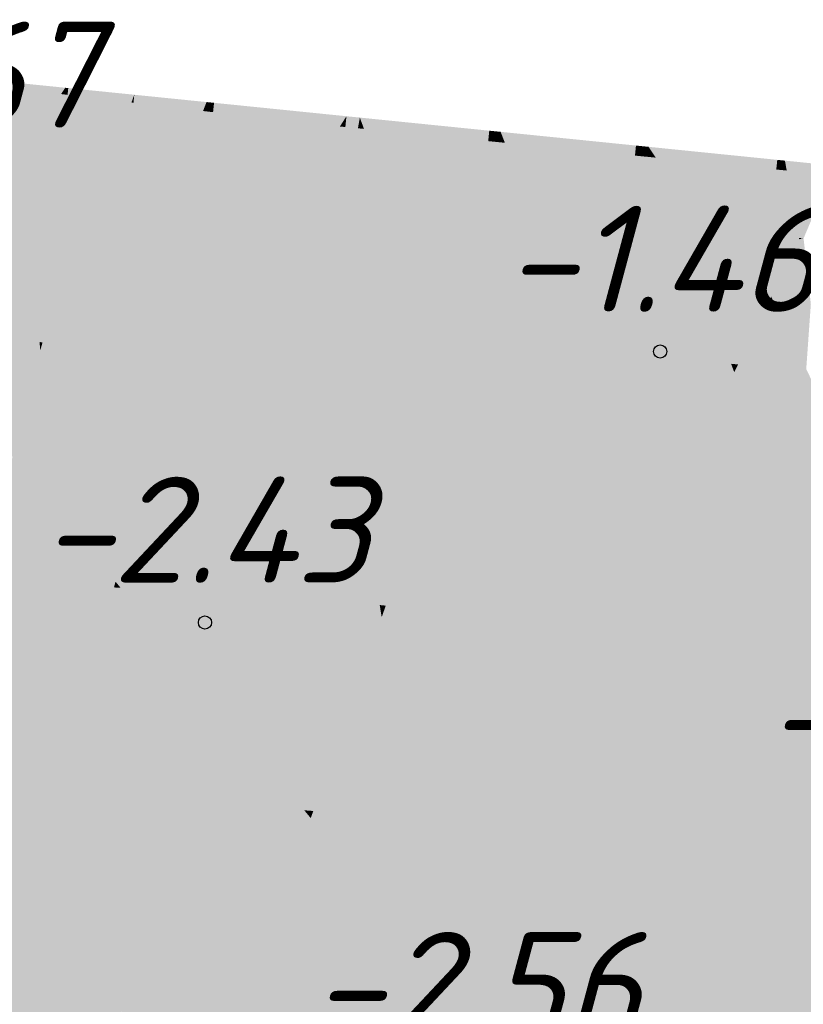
# Model space of a CAD drawing. Header units: metres. Extents: x 30306 to 66711, y 390887 to 402752.
# Tile 47 of 80: x 66165.57 to 66172.97, y 402703.2 to 402712.49. Entities that reach past the tile are written whole.
import ezdxf

# ---------------------------------------------------------------- set-up
doc = ezdxf.new("R2010")
doc.units = ezdxf.units.M
for name, color, linetype in [('GM-C3D-SURFACE-LABELS', 1, 'Continuous'), ('GM-C3D-SURFACE-TIN', 7, 'Continuous'), ('GM-C3D-SURFACE-TIN LABEL', 7, 'Continuous')]:
    doc.layers.add(name, color=color, linetype=linetype)
doc.styles.get("Standard").update_dxf_attribs({"font": 'isocpeur.ttf'})

msp = doc.modelspace()

# ---------------------------------------------------------------- linework, layer by layer
at = {"layer": 'GM-C3D-SURFACE-TIN', "color": 23, "linetype": 'Continuous', "lineweight": -3}
for points in [[(66164.794, 402711.9271), (66165.9995, 402711.8478), (66164.7995, 402711.9693)], [(66164.794, 402711.9271), (66165.9592, 402711.7882), (66165.9995, 402711.8478)], [(66165.9592, 402711.7882), (66165.993, 402711.7842), (66165.9995, 402711.8478)], [(66165.993, 402711.7842), (66166.0277, 402711.8449), (66165.9995, 402711.8478)], [(66165.993, 402711.7842), (66166.0205, 402711.7809), (66166.0277, 402711.8449)], [(66166.0205, 402711.7809), (66166.0212, 402711.7808), (66166.0277, 402711.8449)], [(66166.0212, 402711.7808), (66166.651, 402711.7818), (66166.0277, 402711.8449)], [(66166.0212, 402711.7808), (66166.624, 402711.709), (66166.651, 402711.7818)], [(66166.624, 402711.709), (66166.6433, 402711.7067), (66166.651, 402711.7818)], [(66166.6433, 402711.7067), (66167.333, 402711.7127), (66166.651, 402711.7818)], [(66166.6433, 402711.7067), (66167.2998, 402711.6284), (66167.333, 402711.7127)], [(66167.2998, 402711.6284), (66167.3242, 402711.6255), (66167.333, 402711.7127)], [(66167.3242, 402711.6255), (66167.4036, 402711.7056), (66167.333, 402711.7127)], [(66167.3242, 402711.6255), (66167.3921, 402711.6174), (66167.4036, 402711.7056)], [(66167.3921, 402711.6174), (66167.3946, 402711.6171), (66167.4036, 402711.7056)], [(66167.5451, 402711.5992), (66167.4036, 402711.7056), (66167.3946, 402711.6171)], [(66167.5451, 402711.5992), (66168.2046, 402711.6245), (66167.4036, 402711.7056)], [(66167.5451, 402711.5992), (66168.222, 402711.5185), (66168.2046, 402711.6245)], [(66168.5915, 402711.4821), (66168.6535, 402711.579), (66168.2046, 402711.6245)], [(66168.5915, 402711.4821), (66168.2046, 402711.6245), (66168.222, 402711.5185)], [(66168.5915, 402711.4821), (66168.6432, 402711.477), (66168.6535, 402711.579)], [(66168.7619, 402711.4653), (66168.6535, 402711.579), (66168.6432, 402711.477)], [(66168.7619, 402711.4653), (66168.7799, 402711.5662), (66168.6535, 402711.579)], [(66168.7619, 402711.4653), (66168.7645, 402711.465), (66168.7799, 402711.5662)], [(66168.7645, 402711.465), (66168.7696, 402711.4645), (66168.7799, 402711.5662)], [(66168.7696, 402711.4645), (66168.8191, 402711.4596), (66168.7799, 402711.5662)], [(66169.9915, 402711.3441), (66170.0014, 402711.4426), (66168.7799, 402711.5662)], [(66169.9915, 402711.3441), (66168.7799, 402711.5662), (66168.8191, 402711.4596)], [(66169.9956, 402711.3436), (66170.0014, 402711.4426), (66169.9915, 402711.3441)], [(66170.0982, 402711.3335), (66170.0014, 402711.4426), (66169.9956, 402711.3436)], [(66170.0982, 402711.3335), (66170.1082, 402711.4318), (66170.0014, 402711.4426)], [(66170.1493, 402711.3285), (66170.1082, 402711.4318), (66170.0982, 402711.3335)], [(66171.3767, 402711.2075), (66171.3863, 402711.3023), (66170.1082, 402711.4318)], [(66171.3767, 402711.2075), (66170.1082, 402711.4318), (66170.1493, 402711.3285)], [(66171.3772, 402711.2074), (66171.3863, 402711.3023), (66171.3767, 402711.2075)], [(66171.3905, 402711.2061), (66171.3863, 402711.3023), (66171.3772, 402711.2074)], [(66171.3905, 402711.2061), (66171.4001, 402711.3009), (66171.3863, 402711.3023)], [(66171.3946, 402711.2057), (66171.4001, 402711.3009), (66171.3905, 402711.2061)], [(66171.4953, 402711.1958), (66171.4001, 402711.3009), (66171.3946, 402711.2057)], [(66171.4953, 402711.1958), (66171.5048, 402711.2903), (66171.4001, 402711.3009)], [(66171.5426, 402711.1911), (66171.5048, 402711.2903), (66171.4953, 402711.1958)], [(66171.5728, 402711.1882), (66171.5048, 402711.2903), (66171.5426, 402711.1911)], [(66172.7107, 402711.076), (66172.72, 402711.1673), (66171.5048, 402711.2903)], [(66172.7107, 402711.076), (66171.5048, 402711.2903), (66171.5728, 402711.1882)], [(66172.7134, 402711.0757), (66172.72, 402711.1673), (66172.7107, 402711.076)], [(66172.7159, 402711.0755), (66172.72, 402711.1673), (66172.7134, 402711.0757)], [(66172.7829, 402711.0689), (66172.72, 402711.1673), (66172.7159, 402711.0755)], [(66172.7829, 402711.0689), (66172.7922, 402711.16), (66172.72, 402711.1673)], [(66172.8091, 402711.0663), (66172.7922, 402711.16), (66172.7829, 402711.0689)], [(66173.2223, 402711.0255), (66173.2645, 402711.1122), (66172.7922, 402711.16)], [(66173.2223, 402711.0255), (66172.7922, 402711.16), (66172.8091, 402711.0663)]]:
    msp.add_solid(points, dxfattribs=at)
at = {"layer": 'GM-C3D-SURFACE-TIN', "color": 40, "linetype": 'Continuous', "lineweight": -3}
for points in [[(66164.7136, 402711.3136), (66165.9592, 402711.7882), (66164.794, 402711.9271)], [(66164.7136, 402711.3136), (66165.5691, 402711.2116), (66165.9592, 402711.7882)], [(66165.5691, 402711.2116), (66165.993, 402711.7842), (66165.9592, 402711.7882)], [(66165.5691, 402711.2116), (66165.9307, 402711.1685), (66165.993, 402711.7842)], [(66165.9307, 402711.1685), (66166.0205, 402711.7809), (66165.993, 402711.7842)], [(66165.9307, 402711.1685), (66165.9509, 402711.1661), (66166.0205, 402711.7809)], [(66165.9509, 402711.1661), (66166.0212, 402711.7808), (66166.0205, 402711.7809)], [(66165.9509, 402711.1661), (66165.9589, 402711.1652), (66166.0212, 402711.7808)], [(66165.9589, 402711.1652), (66166.624, 402711.709), (66166.0212, 402711.7808)], [(66165.9589, 402711.1652), (66166.4028, 402711.1123), (66166.624, 402711.709)], [(66166.4028, 402711.1123), (66166.6433, 402711.7067), (66166.624, 402711.709)], [(66166.4028, 402711.1123), (66166.581, 402711.091), (66166.6433, 402711.7067)], [(66166.581, 402711.091), (66167.2998, 402711.6284), (66166.6433, 402711.7067)], [(66166.581, 402711.091), (66167.0647, 402711.0334), (66167.2998, 402711.6284)], [(66167.0647, 402711.0334), (66167.3242, 402711.6255), (66167.2998, 402711.6284)], [(66167.0647, 402711.0334), (66167.2619, 402711.0099), (66167.3242, 402711.6255)], [(66167.2619, 402711.0099), (66167.3921, 402711.6174), (66167.3242, 402711.6255)], [(66167.2619, 402711.0099), (66167.3122, 402711.0039), (66167.3921, 402711.6174)], [(66167.3122, 402711.0039), (66167.3946, 402711.6171), (66167.3921, 402711.6174)], [(66167.3122, 402711.0039), (66167.3323, 402711.0015), (66167.3946, 402711.6171)], [(66168.2164, 402710.8961), (66167.3946, 402711.6171), (66167.3323, 402711.0015)], [(66168.2164, 402710.8961), (66167.5451, 402711.5992), (66167.3946, 402711.6171)], [(66168.2164, 402710.8961), (66168.302, 402711.0298), (66167.5451, 402711.5992)], [(66168.302, 402711.0298), (66168.222, 402711.5185), (66167.5451, 402711.5992)], [(66168.302, 402711.0298), (66168.5915, 402711.4821), (66168.222, 402711.5185)], [(66168.326, 402710.883), (66168.5915, 402711.4821), (66168.302, 402711.0298)], [(66168.326, 402710.883), (66168.6432, 402711.477), (66168.5915, 402711.4821)], [(66168.326, 402710.883), (66168.5805, 402710.8579), (66168.6432, 402711.477)], [(66168.6522, 402710.8508), (66168.6432, 402711.477), (66168.5805, 402710.8579)], [(66168.6522, 402710.8508), (66168.7619, 402711.4653), (66168.6432, 402711.477)], [(66168.6522, 402710.8508), (66168.7645, 402711.465), (66168.7619, 402711.4653)], [(66168.6522, 402710.8508), (66168.6707, 402710.849), (66168.7645, 402711.465)], [(66168.6707, 402710.849), (66168.7696, 402711.4645), (66168.7645, 402711.465)], [(66168.6707, 402710.849), (66168.707, 402710.8455), (66168.7696, 402711.4645)], [(66168.707, 402710.8455), (66168.8191, 402711.4596), (66168.7696, 402711.4645)], [(66168.707, 402710.8455), (66169.057, 402710.8109), (66168.8191, 402711.4596)], [(66169.9288, 402710.725), (66169.9915, 402711.3441), (66168.8191, 402711.4596)], [(66169.9288, 402710.725), (66168.8191, 402711.4596), (66169.057, 402710.8109)], [(66169.9593, 402710.722), (66169.9915, 402711.3441), (66169.9288, 402710.725)], [(66169.9593, 402710.722), (66169.9956, 402711.3436), (66169.9915, 402711.3441)], [(66170.0355, 402710.7145), (66169.9956, 402711.3436), (66169.9593, 402710.722)], [(66170.0355, 402710.7145), (66170.0982, 402711.3335), (66169.9956, 402711.3436)], [(66170.4086, 402710.6777), (66170.0982, 402711.3335), (66170.0355, 402710.7145)], [(66170.4086, 402710.6777), (66170.1493, 402711.3285), (66170.0982, 402711.3335)], [(66171.314, 402710.5884), (66171.3767, 402711.2075), (66170.1493, 402711.3285)], [(66171.314, 402710.5884), (66170.1493, 402711.3285), (66170.4086, 402710.6777)], [(66171.3181, 402710.588), (66171.3767, 402711.2075), (66171.314, 402710.5884)], [(66171.3181, 402710.588), (66171.3772, 402711.2074), (66171.3767, 402711.2075)], [(66171.3279, 402710.5871), (66171.3772, 402711.2074), (66171.3181, 402710.588)], [(66171.3279, 402710.5871), (66171.3905, 402711.2061), (66171.3772, 402711.2074)], [(66171.3584, 402710.5841), (66171.3905, 402711.2061), (66171.3279, 402710.5871)], [(66171.3584, 402710.5841), (66171.3946, 402711.2057), (66171.3905, 402711.2061)], [(66171.4326, 402710.5767), (66171.3946, 402711.2057), (66171.3584, 402710.5841)], [(66171.4326, 402710.5767), (66171.4953, 402711.1958), (66171.3946, 402711.2057)], [(66171.7897, 402710.5415), (66171.4953, 402711.1958), (66171.4326, 402710.5767)], [(66171.7897, 402710.5415), (66171.5426, 402711.1911), (66171.4953, 402711.1958)], [(66172.0178, 402710.5191), (66171.5728, 402711.1882), (66171.5426, 402711.1911)], [(66172.0178, 402710.5191), (66171.5426, 402711.1911), (66171.7897, 402710.5415)], [(66172.648, 402710.4569), (66172.7107, 402711.076), (66171.5728, 402711.1882)], [(66172.648, 402710.4569), (66171.5728, 402711.1882), (66172.0178, 402710.5191)], [(66168.326, 402710.883), (66168.302, 402711.0298), (66168.2164, 402710.8961)], [(66172.6692, 402710.4548), (66172.7107, 402711.076), (66172.648, 402710.4569)], [(66172.6692, 402710.4548), (66172.7134, 402711.0757), (66172.7107, 402711.076)], [(66172.688, 402710.453), (66172.7134, 402711.0757), (66172.6692, 402710.4548)], [(66172.688, 402710.453), (66172.7159, 402711.0755), (66172.7134, 402711.0757)], [(66172.7203, 402710.4498), (66172.7159, 402711.0755), (66172.688, 402710.453)], [(66172.7203, 402710.4498), (66172.7829, 402711.0689), (66172.7159, 402711.0755)], [(66172.9241, 402710.4297), (66172.7829, 402711.0689), (66172.7203, 402710.4498)], [(66172.9241, 402710.4297), (66172.8091, 402711.0663), (66172.7829, 402711.0689)], [(66172.9314, 402710.429), (66173.2223, 402711.0255), (66172.8091, 402711.0663)], [(66172.9314, 402710.429), (66172.8091, 402711.0663), (66172.9241, 402710.4297)], [(66172.9683, 402710.4265), (66173.2223, 402711.0255), (66172.9314, 402710.429)]]:
    msp.add_solid(points, dxfattribs=at)
at = {"layer": 'GM-C3D-SURFACE-TIN', "color": 50, "linetype": 'Continuous', "lineweight": -3}
for points in [[(66164.6332, 402710.7001), (66165.5691, 402711.2116), (66164.7136, 402711.3136)], [(66164.6332, 402710.7001), (66165.1791, 402710.635), (66165.5691, 402711.2116)], [(66165.1791, 402710.635), (66165.9307, 402711.1685), (66165.5691, 402711.2116)], [(66165.1791, 402710.635), (66165.8684, 402710.5529), (66165.9307, 402711.1685)], [(66165.8684, 402710.5529), (66165.9509, 402711.1661), (66165.9307, 402711.1685)], [(66165.8684, 402710.5529), (66165.8814, 402710.5513), (66165.9509, 402711.1661)], [(66165.8814, 402710.5513), (66165.9589, 402711.1652), (66165.9509, 402711.1661)], [(66165.8814, 402710.5513), (66165.8966, 402710.5495), (66165.9589, 402711.1652)], [(66165.8966, 402710.5495), (66166.4028, 402711.1123), (66165.9589, 402711.1652)], [(66165.8966, 402710.5495), (66166.1817, 402710.5155), (66166.4028, 402711.1123)], [(66166.1817, 402710.5155), (66166.581, 402711.091), (66166.4028, 402711.1123)], [(66166.1817, 402710.5155), (66166.5187, 402710.4754), (66166.581, 402711.091)], [(66166.5187, 402710.4754), (66167.0647, 402711.0334), (66166.581, 402711.091)], [(66166.5187, 402710.4754), (66166.8297, 402710.4383), (66167.0647, 402711.0334)], [(66166.8297, 402710.4383), (66167.2619, 402711.0099), (66167.0647, 402711.0334)], [(66166.8297, 402710.4383), (66167.1995, 402710.3942), (66167.2619, 402711.0099)], [(66167.1995, 402710.3942), (66167.3122, 402711.0039), (66167.2619, 402711.0099)], [(66167.1995, 402710.3942), (66167.2323, 402710.3903), (66167.3122, 402711.0039)], [(66167.2323, 402710.3903), (66167.3323, 402711.0015), (66167.3122, 402711.0039)], [(66167.2323, 402710.3903), (66167.27, 402710.3858), (66167.3323, 402711.0015)], [(66167.8459, 402710.3172), (66167.3323, 402711.0015), (66167.27, 402710.3858)], [(66167.8459, 402710.3172), (66168.2164, 402710.8961), (66167.3323, 402711.0015)], [(66168.4301, 402710.2475), (66168.2164, 402710.8961), (66167.8459, 402710.3172)], [(66168.4301, 402710.2475), (66168.326, 402710.883), (66168.2164, 402710.8961)], [(66168.4301, 402710.2475), (66168.5805, 402710.8579), (66168.326, 402710.883)], [(66168.4301, 402710.2475), (66168.5178, 402710.2389), (66168.5805, 402710.8579)], [(66168.5426, 402710.2364), (66168.5805, 402710.8579), (66168.5178, 402710.2389)], [(66168.5426, 402710.2364), (66168.6522, 402710.8508), (66168.5805, 402710.8579)], [(66168.5426, 402710.2364), (66168.6707, 402710.849), (66168.6522, 402710.8508)], [(66168.5426, 402710.2364), (66168.5769, 402710.233), (66168.6707, 402710.849)], [(66168.5769, 402710.233), (66168.707, 402710.8455), (66168.6707, 402710.849)], [(66168.5769, 402710.233), (66168.6443, 402710.2264), (66168.707, 402710.8455)], [(66168.6443, 402710.2264), (66169.057, 402710.8109), (66168.707, 402710.8455)], [(66168.6443, 402710.2264), (66169.295, 402710.1622), (66169.057, 402710.8109)], [(66169.8661, 402710.1059), (66169.9288, 402710.725), (66169.057, 402710.8109)], [(66169.8661, 402710.1059), (66169.057, 402710.8109), (66169.295, 402710.1622)], [(66169.923, 402710.1003), (66169.9288, 402710.725), (66169.8661, 402710.1059)], [(66169.923, 402710.1003), (66169.9593, 402710.722), (66169.9288, 402710.725)], [(66169.9729, 402710.0954), (66169.9593, 402710.722), (66169.923, 402710.1003)], [(66169.9729, 402710.0954), (66170.0355, 402710.7145), (66169.9593, 402710.722)], [(66170.6679, 402710.0269), (66170.0355, 402710.7145), (66169.9729, 402710.0954)], [(66170.6679, 402710.0269), (66170.4086, 402710.6777), (66170.0355, 402710.7145)], [(66171.2514, 402709.9694), (66171.314, 402710.5884), (66170.4086, 402710.6777)], [(66171.2514, 402709.9694), (66170.4086, 402710.6777), (66170.6679, 402710.0269)], [(66171.2589, 402709.9686), (66171.314, 402710.5884), (66171.2514, 402709.9694)], [(66171.2589, 402709.9686), (66171.3181, 402710.588), (66171.314, 402710.5884)], [(66171.2652, 402709.968), (66171.3181, 402710.588), (66171.2589, 402709.9686)], [(66171.2652, 402709.968), (66171.3279, 402710.5871), (66171.3181, 402710.588)], [(66171.3223, 402709.9624), (66171.3279, 402710.5871), (66171.2652, 402709.968)], [(66171.3223, 402709.9624), (66171.3584, 402710.5841), (66171.3279, 402710.5871)], [(66171.3699, 402709.9577), (66171.3584, 402710.5841), (66171.3223, 402709.9624)], [(66171.3699, 402709.9577), (66171.4326, 402710.5767), (66171.3584, 402710.5841)], [(66172.0368, 402709.8919), (66171.4326, 402710.5767), (66171.3699, 402709.9577)], [(66172.0368, 402709.8919), (66171.7897, 402710.5415), (66171.4326, 402710.5767)], [(66172.4628, 402709.8499), (66172.0178, 402710.5191), (66171.7897, 402710.5415)], [(66172.4628, 402709.8499), (66171.7897, 402710.5415), (66172.0368, 402709.8919)], [(66172.5854, 402709.8379), (66172.648, 402710.4569), (66172.0178, 402710.5191)], [(66172.5854, 402709.8379), (66172.0178, 402710.5191), (66172.4628, 402709.8499)], [(66172.625, 402709.834), (66172.648, 402710.4569), (66172.5854, 402709.8379)], [(66172.625, 402709.834), (66172.6692, 402710.4548), (66172.648, 402710.4569)], [(66172.6404, 402709.8324), (66172.6692, 402710.4548), (66172.625, 402709.834)], [(66172.6404, 402709.8324), (66172.688, 402710.453), (66172.6692, 402710.4548)], [(66172.6404, 402709.8324), (66172.6623, 402709.8772), (66172.688, 402710.453)], [(66172.6623, 402709.8772), (66172.7203, 402710.4498), (66172.688, 402710.453)], [(66172.6623, 402709.8772), (66172.9241, 402710.4297), (66172.7203, 402710.4498)], [(66172.6623, 402709.8772), (66172.9262, 402710.4183), (66172.9241, 402710.4297)], [(66172.6854, 402709.8294), (66172.9262, 402710.4183), (66172.6623, 402709.8772)], [(66172.6854, 402709.8294), (66173.0368, 402709.8057), (66172.9262, 402710.4183)], [(66172.9262, 402710.4183), (66172.9314, 402710.429), (66172.9241, 402710.4297)], [(66172.9262, 402710.4183), (66172.9683, 402710.4265), (66172.9314, 402710.429)], [(66173.0368, 402709.8057), (66172.9683, 402710.4265), (66172.9262, 402710.4183)], [(66172.6404, 402709.8324), (66172.6576, 402709.8313), (66172.6623, 402709.8772)], [(66172.6576, 402709.8313), (66172.6854, 402709.8294), (66172.6623, 402709.8772)]]:
    msp.add_solid(points, dxfattribs=at)
at = {"layer": 'GM-C3D-SURFACE-TIN', "color": 60, "linetype": 'Continuous', "lineweight": -3}
for points in [[(66164.789, 402710.0584), (66165.8684, 402710.5529), (66165.1791, 402710.635)], [(66164.789, 402710.0584), (66165.806, 402709.9372), (66165.8684, 402710.5529)], [(66165.806, 402709.9372), (66165.8814, 402710.5513), (66165.8684, 402710.5529)], [(66165.806, 402709.9372), (66165.8118, 402709.9365), (66165.8814, 402710.5513)], [(66165.8118, 402709.9365), (66165.8966, 402710.5495), (66165.8814, 402710.5513)], [(66165.8118, 402709.9365), (66165.8342, 402709.9339), (66165.8966, 402710.5495)], [(66165.8342, 402709.9339), (66166.1817, 402710.5155), (66165.8966, 402710.5495)], [(66165.8342, 402709.9339), (66165.9605, 402709.9188), (66166.1817, 402710.5155)], [(66165.9605, 402709.9188), (66166.5187, 402710.4754), (66166.1817, 402710.5155)], [(66165.9605, 402709.9188), (66166.4563, 402709.8597), (66166.5187, 402710.4754)], [(66166.4563, 402709.8597), (66166.8297, 402710.4383), (66166.5187, 402710.4754)], [(66166.4563, 402709.8597), (66166.5947, 402709.8432), (66166.8297, 402710.4383)], [(66166.5947, 402709.8432), (66167.1995, 402710.3942), (66166.8297, 402710.4383)], [(66166.5947, 402709.8432), (66167.1372, 402709.7785), (66167.1995, 402710.3942)], [(66167.1372, 402709.7785), (66167.2323, 402710.3903), (66167.1995, 402710.3942)], [(66167.1372, 402709.7785), (66167.1524, 402709.7767), (66167.2323, 402710.3903)], [(66167.1524, 402709.7767), (66167.27, 402710.3858), (66167.2323, 402710.3903)], [(66167.1524, 402709.7767), (66167.2076, 402709.7701), (66167.27, 402710.3858)], [(66167.4753, 402709.7382), (66167.27, 402710.3858), (66167.2076, 402709.7701)], [(66167.4753, 402709.7382), (66167.8459, 402710.3172), (66167.27, 402710.3858)], [(66168.0149, 402709.6739), (66167.8459, 402710.3172), (66167.4753, 402709.7382)], [(66168.0149, 402709.6739), (66168.4301, 402710.2475), (66167.8459, 402710.3172)], [(66168.0149, 402709.6739), (66168.4848, 402709.9131), (66168.4301, 402710.2475)], [(66168.4848, 402709.9131), (66168.5178, 402710.2389), (66168.4301, 402710.2475)], [(66168.4848, 402709.9131), (66168.5426, 402710.2364), (66168.5178, 402710.2389)], [(66168.5073, 402709.7759), (66168.5426, 402710.2364), (66168.4848, 402709.9131)], [(66168.5073, 402709.7759), (66168.5769, 402710.233), (66168.5426, 402710.2364)], [(66168.5341, 402709.612), (66168.5769, 402710.233), (66168.5073, 402709.7759)], [(66168.5341, 402709.612), (66168.6443, 402710.2264), (66168.5769, 402710.233)], [(66168.5341, 402709.612), (66168.5816, 402709.6073), (66168.6443, 402710.2264)], [(66168.5816, 402709.6073), (66169.295, 402710.1622), (66168.6443, 402710.2264)], [(66168.5816, 402709.6073), (66169.533, 402709.5135), (66169.295, 402710.1622)], [(66169.8034, 402709.4869), (66169.8661, 402710.1059), (66169.295, 402710.1622)], [(66169.8034, 402709.4869), (66169.295, 402710.1622), (66169.533, 402709.5135)], [(66169.8866, 402709.4787), (66169.8661, 402710.1059), (66169.8034, 402709.4869)], [(66169.8866, 402709.4787), (66169.923, 402710.1003), (66169.8661, 402710.1059)], [(66169.9102, 402709.4764), (66169.923, 402710.1003), (66169.8866, 402709.4787)], [(66169.9102, 402709.4764), (66169.9729, 402710.0954), (66169.923, 402710.1003)], [(66170.9272, 402709.3761), (66169.9729, 402710.0954), (66169.9102, 402709.4764)], [(66170.9272, 402709.3761), (66170.6679, 402710.0269), (66169.9729, 402710.0954)], [(66171.1887, 402709.3503), (66171.2514, 402709.9694), (66170.6679, 402710.0269)], [(66171.1887, 402709.3503), (66170.6679, 402710.0269), (66170.9272, 402709.3761)], [(66168.0149, 402709.6739), (66168.4553, 402709.6214), (66168.4848, 402709.9131)], [(66168.4832, 402709.6181), (66168.4848, 402709.9131), (66168.4553, 402709.6214)], [(66168.4832, 402709.6181), (66168.5073, 402709.7759), (66168.4848, 402709.9131)], [(66171.1997, 402709.3492), (66171.2514, 402709.9694), (66171.1887, 402709.3503)], [(66171.1997, 402709.3492), (66171.2589, 402709.9686), (66171.2514, 402709.9694)], [(66171.2025, 402709.349), (66171.2589, 402709.9686), (66171.1997, 402709.3492)], [(66171.2025, 402709.349), (66171.2652, 402709.968), (66171.2589, 402709.9686)], [(66171.2861, 402709.3407), (66171.2652, 402709.968), (66171.2025, 402709.349)], [(66171.2861, 402709.3407), (66171.3223, 402709.9624), (66171.2652, 402709.968)], [(66171.3072, 402709.3386), (66171.3223, 402709.9624), (66171.2861, 402709.3407)], [(66171.3072, 402709.3386), (66171.3699, 402709.9577), (66171.3223, 402709.9624)], [(66172.2839, 402709.2423), (66171.3699, 402709.9577), (66171.3072, 402709.3386)], [(66172.2839, 402709.2423), (66172.0368, 402709.8919), (66171.3699, 402709.9577)], [(66172.3495, 402709.2359), (66172.4628, 402709.8499), (66172.0368, 402709.8919)], [(66172.3495, 402709.2359), (66172.0368, 402709.8919), (66172.2839, 402709.2423)], [(66172.3495, 402709.2359), (66172.5702, 402709.6884), (66172.4628, 402709.8499)], [(66172.5702, 402709.6884), (66172.5854, 402709.8379), (66172.4628, 402709.8499)], [(66172.5702, 402709.6884), (66172.625, 402709.834), (66172.5854, 402709.8379)], [(66172.5702, 402709.6884), (66172.6222, 402709.795), (66172.625, 402709.834)], [(66172.5812, 402709.2202), (66172.6576, 402709.8313), (66172.6404, 402709.8324)], [(66172.5812, 402709.2202), (66172.6404, 402709.8324), (66172.6222, 402709.795)], [(66172.5812, 402709.2202), (66172.5957, 402709.2193), (66172.6576, 402709.8313)], [(66172.5957, 402709.2193), (66172.6854, 402709.8294), (66172.6576, 402709.8313)], [(66172.5957, 402709.2193), (66172.9934, 402709.1924), (66172.6854, 402709.8294)], [(66172.6222, 402709.795), (66172.6404, 402709.8324), (66172.625, 402709.834)], [(66172.9934, 402709.1924), (66173.0368, 402709.8057), (66172.6854, 402709.8294)], [(66168.5341, 402709.612), (66168.5073, 402709.7759), (66168.4832, 402709.6181)], [(66172.5587, 402709.2218), (66172.5812, 402709.2202), (66172.6222, 402709.795)], [(66172.5587, 402709.2218), (66172.6222, 402709.795), (66172.5702, 402709.6884)], [(66172.3495, 402709.2359), (66172.5232, 402709.2242), (66172.5702, 402709.6884)], [(66172.5232, 402709.2242), (66172.5587, 402709.2218), (66172.5702, 402709.6884)]]:
    msp.add_solid(points, dxfattribs=at)
at = {"layer": 'GM-C3D-SURFACE-TIN', "color": 70, "linetype": 'Continuous', "lineweight": -3}
for points in [[(66165.7565, 402709.4479), (66164.789, 402710.0584), (66164.4915, 402709.6187)], [(66165.7565, 402709.4479), (66165.806, 402709.9372), (66164.789, 402710.0584)], [(66165.7565, 402709.4479), (66165.8118, 402709.9365), (66165.806, 402709.9372)], [(66165.7847, 402709.4443), (66165.8118, 402709.9365), (66165.7565, 402709.4479)], [(66165.7847, 402709.4443), (66165.8342, 402709.9339), (66165.8118, 402709.9365)], [(66165.7847, 402709.4443), (66165.9605, 402709.9188), (66165.8342, 402709.9339)], [(66166.4064, 402709.3665), (66165.9605, 402709.9188), (66165.7847, 402709.4443)], [(66166.4064, 402709.3665), (66166.4563, 402709.8597), (66165.9605, 402709.9188)], [(66166.4064, 402709.3665), (66166.5947, 402709.8432), (66166.4563, 402709.8597)], [(66167.0833, 402709.2463), (66166.5947, 402709.8432), (66166.4064, 402709.3665)], [(66167.0833, 402709.2463), (66167.1372, 402709.7785), (66166.5947, 402709.8432)], [(66167.0833, 402709.2463), (66167.1524, 402709.7767), (66167.1372, 402709.7785)], [(66167.1535, 402709.2354), (66167.1524, 402709.7767), (66167.0833, 402709.2463)], [(66167.1535, 402709.2354), (66167.2076, 402709.7701), (66167.1524, 402709.7767)], [(66167.1535, 402709.2354), (66167.4753, 402709.7382), (66167.2076, 402709.7701)], [(66167.1535, 402709.2354), (66168.0149, 402709.6739), (66167.4753, 402709.7382)], [(66168.3989, 402709.064), (66168.0149, 402709.6739), (66167.1535, 402709.2354)], [(66168.3989, 402709.064), (66168.4553, 402709.6214), (66168.0149, 402709.6739)], [(66165.7565, 402709.4479), (66164.4915, 402709.6187), (66164.7056, 402709.3272)], [(66168.3989, 402709.064), (66168.4832, 402709.6181), (66168.4553, 402709.6214)], [(66168.3989, 402709.064), (66168.5341, 402709.612), (66168.4832, 402709.6181)], [(66168.3989, 402709.064), (66168.5638, 402709.4311), (66168.5341, 402709.612)], [(66168.5638, 402709.4311), (66168.5816, 402709.6073), (66168.5341, 402709.612)], [(66169.747, 402708.9302), (66168.5816, 402709.6073), (66168.5638, 402709.4311)], [(66169.747, 402708.9302), (66169.533, 402709.5135), (66168.5816, 402709.6073)], [(66165.7565, 402709.4479), (66164.7056, 402709.3272), (66164.7194, 402709.3106)], [(66165.7565, 402709.4479), (66164.7194, 402709.3106), (66165.7634, 402709.3687)], [(66165.7847, 402709.4443), (66165.7565, 402709.4479), (66165.7634, 402709.3687)], [(66166.4064, 402709.3665), (66165.7847, 402709.4443), (66165.7634, 402709.3687)], [(66169.747, 402708.9302), (66169.8034, 402709.4869), (66169.533, 402709.5135)], [(66169.747, 402708.9302), (66169.8866, 402709.4787), (66169.8034, 402709.4869)], [(66169.747, 402708.9302), (66169.8541, 402708.9225), (66169.8866, 402709.4787)], [(66169.8541, 402708.9225), (66169.9102, 402709.4764), (66169.8866, 402709.4787)], [(66169.8541, 402708.9225), (66170.9272, 402709.3761), (66169.9102, 402709.4764)], [(66165.6246, 402708.8355), (66165.7634, 402709.3687), (66164.7194, 402709.3106)], [(66165.6246, 402708.8355), (66165.9193, 402708.8667), (66165.7634, 402709.3687)], [(66166.9741, 402708.9164), (66167.0833, 402709.2463), (66165.7634, 402709.3687)], [(66166.9741, 402708.9164), (66165.7634, 402709.3687), (66165.9193, 402708.8667)], [(66167.0833, 402709.2463), (66166.4064, 402709.3665), (66165.7634, 402709.3687)], [(66168.3989, 402709.064), (66168.5251, 402709.0496), (66168.5638, 402709.4311)], [(66168.5251, 402709.0496), (66168.6278, 402709.0396), (66168.5638, 402709.4311)], [(66168.6278, 402709.0396), (66169.747, 402708.9302), (66168.5638, 402709.4311)], [(66169.8541, 402708.9225), (66171.1378, 402708.8477), (66170.9272, 402709.3761)], [(66171.1378, 402708.8477), (66171.1887, 402709.3503), (66170.9272, 402709.3761)], [(66171.1378, 402708.8477), (66171.1997, 402709.3492), (66171.1887, 402709.3503)], [(66165.6246, 402708.8355), (66164.7194, 402709.3106), (66165.1718, 402708.7626)], [(66171.1378, 402708.8477), (66171.1517, 402708.8473), (66171.1997, 402709.3492)], [(66171.1517, 402708.8473), (66171.2025, 402709.349), (66171.1997, 402709.3492)], [(66171.1517, 402708.8473), (66171.2861, 402709.3407), (66171.2025, 402709.349)], [(66171.1517, 402708.8473), (66171.2573, 402708.8452), (66171.2861, 402709.3407)], [(66171.2573, 402708.8452), (66171.3072, 402709.3386), (66171.2861, 402709.3407)], [(66171.2573, 402708.8452), (66172.2839, 402709.2423), (66171.3072, 402709.3386)], [(66166.9741, 402708.9164), (66166.986, 402708.917), (66167.0833, 402709.2463)], [(66167.0477, 402708.9161), (66167.0833, 402709.2463), (66166.986, 402708.917)], [(66167.0477, 402708.9161), (66167.1535, 402709.2354), (66167.0833, 402709.2463)], [(66167.0477, 402708.9161), (66167.048, 402708.9161), (66167.1535, 402709.2354)], [(66167.048, 402708.9161), (66167.242, 402708.9132), (66167.1535, 402709.2354)], [(66168.3252, 402708.8413), (66168.3989, 402709.064), (66167.1535, 402709.2354)], [(66168.3252, 402708.8413), (66167.1535, 402709.2354), (66167.242, 402708.9132)], [(66171.2573, 402708.8452), (66172.314, 402709.1631), (66172.2839, 402709.2423)], [(66172.314, 402709.1631), (66172.3495, 402709.2359), (66172.2839, 402709.2423)], [(66172.4744, 402708.7416), (66172.3495, 402709.2359), (66172.314, 402709.1631)], [(66172.4744, 402708.7416), (66172.5232, 402709.2242), (66172.3495, 402709.2359)], [(66172.5467, 402708.7357), (66172.5232, 402709.2242), (66172.4744, 402708.7416)], [(66172.5467, 402708.7357), (66172.5587, 402709.2218), (66172.5232, 402709.2242)], [(66172.5467, 402708.7357), (66172.5812, 402709.2202), (66172.5587, 402709.2218)], [(66172.5467, 402708.7357), (66172.5957, 402709.2193), (66172.5812, 402709.2202)], [(66173.2396, 402708.6835), (66172.5957, 402709.2193), (66172.5467, 402708.7357)], [(66173.2396, 402708.6835), (66172.9934, 402709.1924), (66172.5957, 402709.2193)], [(66171.2573, 402708.8452), (66172.1231, 402708.7715), (66172.314, 402709.1631)], [(66172.4744, 402708.7416), (66172.314, 402709.1631), (66172.1231, 402708.7715)], [(66168.3252, 402708.8413), (66168.5251, 402709.0496), (66168.3989, 402709.064)], [(66168.3252, 402708.8413), (66168.4363, 402708.8262), (66168.5251, 402709.0496)], [(66168.5833, 402708.8063), (66168.5251, 402709.0496), (66168.4363, 402708.8262)], [(66168.5833, 402708.8063), (66168.6278, 402709.0396), (66168.5251, 402709.0496)], [(66168.5833, 402708.8063), (66168.6686, 402708.7908), (66168.6278, 402709.0396)], [(66168.6686, 402708.7908), (66169.747, 402708.9302), (66168.6278, 402709.0396)], [(66168.6686, 402708.7908), (66169.5766, 402708.699), (66169.747, 402708.9302)], [(66169.5766, 402708.699), (66169.6592, 402708.6906), (66169.747, 402708.9302)], [(66169.8144, 402708.6629), (66169.747, 402708.9302), (66169.6592, 402708.6906)], [(66169.8144, 402708.6629), (66169.8541, 402708.9225), (66169.747, 402708.9302)], [(66169.8144, 402708.6629), (66169.9104, 402708.6457), (66169.8541, 402708.9225)], [(66169.9104, 402708.6457), (66171.1378, 402708.8477), (66169.8541, 402708.9225)], [(66169.9104, 402708.6457), (66170.9631, 402708.4139), (66171.1378, 402708.8477)], [(66171.2272, 402708.3324), (66171.1378, 402708.8477), (66170.9631, 402708.4139)], [(66171.2289, 402708.3318), (66171.1378, 402708.8477), (66171.2272, 402708.3324)], [(66171.2289, 402708.3318), (66171.1517, 402708.8473), (66171.1378, 402708.8477)], [(66171.2289, 402708.3318), (66171.2386, 402708.3288), (66171.1517, 402708.8473)], [(66171.2386, 402708.3288), (66172.0598, 402708.6418), (66171.1517, 402708.8473)], [(66171.1517, 402708.8473), (66172.0598, 402708.6418), (66171.2573, 402708.8452)], [(66171.2573, 402708.8452), (66172.0598, 402708.6418), (66172.063, 402708.6483)], [(66171.2573, 402708.8452), (66172.063, 402708.6483), (66172.1231, 402708.7715)], [(66172.1231, 402708.7715), (66172.063, 402708.6483), (66172.4635, 402708.5505)], [(66172.4744, 402708.7416), (66172.1231, 402708.7715), (66172.4635, 402708.5505)], [(66172.5467, 402708.7357), (66172.4744, 402708.7416), (66172.4635, 402708.5505)], [(66173.2396, 402708.6835), (66172.5467, 402708.7357), (66172.4635, 402708.5505)], [(66171.2386, 402708.3288), (66171.8109, 402708.1314), (66172.0598, 402708.6418)], [(66172.0634, 402708.0789), (66172.0598, 402708.6418), (66171.8109, 402708.1314)], [(66172.4635, 402708.5505), (66172.063, 402708.6483), (66172.0598, 402708.6418)], [(66172.0634, 402708.0789), (66172.4635, 402708.5505), (66172.0598, 402708.6418)], [(66173.2396, 402708.6835), (66172.4635, 402708.5505), (66173.7583, 402708.1519)], [(66172.0634, 402708.0789), (66172.2402, 402708.0421), (66172.4635, 402708.5505)], [(66172.5424, 402707.9518), (66172.4635, 402708.5505), (66172.2402, 402708.0421)], [(66172.5424, 402707.9518), (66173.7583, 402708.1519), (66172.4635, 402708.5505)], [(66172.5424, 402707.9518), (66173.5111, 402707.6333), (66173.7583, 402708.1519)]]:
    msp.add_solid(points, dxfattribs=at)
at = {"layer": 'GM-C3D-SURFACE-TIN', "color": 90, "linetype": 'Continuous', "lineweight": -3}
for points in [[(66166.4218, 402707.2487), (66166.9741, 402708.9164), (66165.9193, 402708.8667)], [(66166.4742, 402707.1852), (66166.9741, 402708.9164), (66166.4218, 402707.2487)], [(66166.4742, 402707.1852), (66166.986, 402708.917), (66166.9741, 402708.9164)], [(66166.4742, 402707.1852), (66167.0477, 402708.9161), (66166.986, 402708.917)], [(66166.4755, 402707.1836), (66167.0477, 402708.9161), (66166.4742, 402707.1852)], [(66166.4755, 402707.1836), (66167.048, 402708.9161), (66167.0477, 402708.9161)], [(66167.7441, 402707.0854), (66167.048, 402708.9161), (66166.4755, 402707.1836)], [(66167.7441, 402707.0854), (66167.242, 402708.9132), (66167.048, 402708.9161)], [(66167.7441, 402707.0854), (66168.3252, 402708.8413), (66167.242, 402708.9132)], [(66165.5016, 402708.3632), (66165.6246, 402708.8355), (66165.1718, 402708.7626)], [(66166.4218, 402707.2487), (66165.6246, 402708.8355), (66165.5016, 402708.3632)], [(66166.4218, 402707.2487), (66165.9193, 402708.8667), (66165.6246, 402708.8355)], [(66167.7441, 402707.0854), (66168.4363, 402708.8262), (66168.3252, 402708.8413)], [(66167.7441, 402707.0854), (66168.5833, 402708.8063), (66168.4363, 402708.8262)], [(66167.7441, 402707.0854), (66168.8459, 402707.7074), (66168.5833, 402708.8063)], [(66168.8459, 402707.7074), (66168.6686, 402708.7908), (66168.5833, 402708.8063)], [(66168.8459, 402707.7074), (66169.5766, 402708.699), (66168.6686, 402708.7908)], [(66169.0247, 402706.9596), (66169.5766, 402708.699), (66168.8459, 402707.7074)], [(66169.0247, 402706.9596), (66169.6592, 402708.6906), (66169.5766, 402708.699)], [(66169.0247, 402706.9596), (66169.8144, 402708.6629), (66169.6592, 402708.6906)], [(66169.0247, 402706.9596), (66170.2949, 402706.7545), (66169.8144, 402708.6629)], [(66170.2949, 402706.7545), (66169.9104, 402708.6457), (66169.8144, 402708.6629)], [(66170.2949, 402706.7545), (66170.9631, 402708.4139), (66169.9104, 402708.6457)], [(66165.172, 402707.0973), (66166.4218, 402707.2487), (66165.5016, 402708.3632)], [(66170.2949, 402706.7545), (66171.2272, 402708.3324), (66170.9631, 402708.4139)], [(66170.2949, 402706.7545), (66171.406, 402707.3011), (66171.2272, 402708.3324)], [(66171.406, 402707.3011), (66171.2289, 402708.3318), (66171.2272, 402708.3324)], [(66171.406, 402707.3011), (66171.4096, 402707.3085), (66171.2289, 402708.3318)], [(66171.4096, 402707.3085), (66171.2386, 402708.3288), (66171.2289, 402708.3318)], [(66171.4096, 402707.3085), (66171.8109, 402708.1314), (66171.2386, 402708.3288)], [(66171.4096, 402707.3085), (66172.0634, 402708.0789), (66171.8109, 402708.1314)], [(66171.55, 402706.4709), (66172.0634, 402708.0789), (66171.4096, 402707.3085)], [(66171.55, 402706.4709), (66172.2402, 402708.0421), (66172.0634, 402708.0789)], [(66171.55, 402706.4709), (66172.5424, 402707.9518), (66172.2402, 402708.0421)], [(66171.55, 402706.4709), (66172.785, 402706.1099), (66172.5424, 402707.9518)], [(66172.785, 402706.1099), (66173.5111, 402707.6333), (66172.5424, 402707.9518)], [(66167.7441, 402707.0854), (66168.9674, 402706.9652), (66168.8459, 402707.7074)], [(66169.0247, 402706.9596), (66168.8459, 402707.7074), (66168.9674, 402706.9652)], [(66172.785, 402706.1099), (66173.8207, 402707.499), (66173.5111, 402707.6333)], [(66172.785, 402706.1099), (66173.9952, 402705.6729), (66173.8207, 402707.499)], [(66171.55, 402706.4709), (66171.4096, 402707.3085), (66171.406, 402707.3011)], [(66165.172, 402707.0973), (66166.4583, 402707.1313), (66166.4218, 402707.2487)], [(66166.4583, 402707.1313), (66166.4742, 402707.1852), (66166.4218, 402707.2487)], [(66170.2949, 402706.7545), (66171.0556, 402706.5826), (66171.406, 402707.3011)], [(66171.55, 402706.4709), (66171.406, 402707.3011), (66171.0556, 402706.5826)], [(66165.3264, 402706.6769), (66166.4583, 402707.1313), (66165.172, 402707.0973)], [(66165.3264, 402706.6769), (66166.3112, 402706.6036), (66166.4583, 402707.1313)], [(66166.6459, 402706.559), (66166.4583, 402707.1313), (66166.3112, 402706.6036)], [(66166.4583, 402707.1313), (66166.4755, 402707.1836), (66166.4742, 402707.1852)], [(66166.4583, 402707.1313), (66166.5205, 402707.1291), (66166.4755, 402707.1836)], [(66167.0214, 402706.4923), (66166.4583, 402707.1313), (66166.6459, 402706.559)], [(66167.0214, 402706.4923), (66166.5205, 402707.1291), (66166.4583, 402707.1313)], [(66167.7441, 402707.0854), (66166.4755, 402707.1836), (66166.5205, 402707.1291)], [(66167.0214, 402706.4923), (66167.0506, 402706.4871), (66166.5205, 402707.1291)], [(66167.5528, 402706.4796), (66167.7441, 402707.0854), (66166.5205, 402707.1291)], [(66167.5528, 402706.4796), (66166.5205, 402707.1291), (66167.0506, 402706.4871)], [(66167.5528, 402706.4796), (66167.9285, 402706.4467), (66167.7441, 402707.0854)], [(66168.8018, 402706.3288), (66168.9862, 402706.8507), (66167.7441, 402707.0854)], [(66168.8018, 402706.3288), (66167.7441, 402707.0854), (66167.9285, 402706.4467)], [(66168.9862, 402706.8507), (66168.9674, 402706.9652), (66167.7441, 402707.0854)], [(66168.9862, 402706.8507), (66169.0247, 402706.9596), (66168.9674, 402706.9652)], [(66169.1537, 402706.2583), (66169.0247, 402706.9596), (66168.9862, 402706.8507)], [(66169.1537, 402706.2583), (66169.2015, 402706.2519), (66169.0247, 402706.9596)], [(66169.2015, 402706.2519), (66170.2949, 402706.7545), (66169.0247, 402706.9596)], [(66169.0816, 402706.2681), (66168.9862, 402706.8507), (66168.8018, 402706.3288)], [(66169.0816, 402706.2681), (66169.1537, 402706.2583), (66168.9862, 402706.8507)], [(66169.2015, 402706.2519), (66170.0399, 402706.1024), (66170.2949, 402706.7545)], [(66170.4562, 402705.9899), (66170.2949, 402706.7545), (66170.0399, 402706.1024)], [(66170.4562, 402705.9899), (66171.0556, 402706.5826), (66170.2949, 402706.7545)], [(66170.4562, 402705.9899), (66170.7261, 402705.907), (66171.0556, 402706.5826)], [(66170.9065, 402705.8756), (66171.0556, 402706.5826), (66170.7261, 402705.907)], [(66170.9065, 402705.8756), (66171.55, 402706.4709), (66171.0556, 402706.5826)], [(66170.9065, 402705.8756), (66171.2674, 402705.8128), (66171.55, 402706.4709)], [(66171.2674, 402705.8128), (66171.6824, 402705.7015), (66171.55, 402706.4709)], [(66171.6824, 402705.7015), (66172.785, 402706.1099), (66171.55, 402706.4709)], [(66171.6824, 402705.7015), (66172.4817, 402705.4627), (66172.785, 402706.1099)], [(66172.8496, 402705.3126), (66172.785, 402706.1099), (66172.4817, 402705.4627)], [(66172.9092, 402705.288), (66172.785, 402706.1099), (66172.8934, 402705.2948)], [(66172.9092, 402705.288), (66173.9952, 402705.6729), (66172.785, 402706.1099)], [(66172.8934, 402705.2948), (66172.785, 402706.1099), (66172.8496, 402705.3126)], [(66172.9092, 402705.288), (66173.6388, 402704.972), (66173.9952, 402705.6729)]]:
    msp.add_solid(points, dxfattribs=at)
at = {"layer": 'GM-C3D-SURFACE-TIN', "color": 110, "linetype": 'Continuous', "lineweight": -3}
for points in [[(66164.677, 402705.0504), (66165.8978, 402705.1208), (66165.3264, 402706.6769)], [(66165.8978, 402705.1208), (66166.3112, 402706.6036), (66165.3264, 402706.6769)], [(66165.8978, 402705.1208), (66166.6459, 402706.559), (66166.3112, 402706.6036)], [(66165.8978, 402705.1208), (66167.1205, 402705.1112), (66166.6459, 402706.559)], [(66167.1205, 402705.1112), (66167.0214, 402706.4923), (66166.6459, 402706.559)], [(66167.1205, 402705.1112), (66167.4155, 402706.0451), (66167.0214, 402706.4923)], [(66167.4155, 402706.0451), (66167.0506, 402706.4871), (66167.0214, 402706.4923)], [(66167.4155, 402706.0451), (66167.5528, 402706.4796), (66167.0506, 402706.4871)], [(66168.3401, 402705.0216), (66167.5528, 402706.4796), (66167.4155, 402706.0451)], [(66168.3401, 402705.0216), (66167.9285, 402706.4467), (66167.5528, 402706.4796)], [(66168.3401, 402705.0216), (66168.8018, 402706.3288), (66167.9285, 402706.4467)], [(66168.3401, 402705.0216), (66169.0816, 402706.2681), (66168.8018, 402706.3288)], [(66168.3401, 402705.0216), (66169.3078, 402704.8865), (66169.0816, 402706.2681)], [(66169.5511, 402704.8526), (66169.1537, 402706.2583), (66169.0816, 402706.2681)], [(66169.5511, 402704.8526), (66169.0816, 402706.2681), (66169.3078, 402704.8865)], [(66169.5511, 402704.8526), (66169.2015, 402706.2519), (66169.1537, 402706.2583)], [(66169.5511, 402704.8526), (66170.0399, 402706.1024), (66169.2015, 402706.2519)], [(66169.5511, 402704.8526), (66170.4562, 402705.9899), (66170.0399, 402706.1024)], [(66167.1205, 402705.1112), (66168.2555, 402705.0278), (66167.4155, 402706.0451)], [(66168.2555, 402705.0278), (66168.3401, 402705.0216), (66167.4155, 402706.0451)], [(66169.5511, 402704.8526), (66170.55, 402705.5457), (66170.4562, 402705.9899)], [(66170.55, 402705.5457), (66170.7261, 402705.907), (66170.4562, 402705.9899)], [(66170.55, 402705.5457), (66170.9065, 402705.8756), (66170.7261, 402705.907)], [(66170.7485, 402704.6047), (66170.9065, 402705.8756), (66170.55, 402705.5457)], [(66170.7485, 402704.6047), (66171.2674, 402705.8128), (66170.9065, 402705.8756)], [(66171.9271, 402704.2791), (66171.2674, 402705.8128), (66170.7485, 402704.6047)], [(66171.9271, 402704.2791), (66171.6824, 402705.7015), (66171.2674, 402705.8128)], [(66171.9271, 402704.2791), (66172.4817, 402705.4627), (66171.6824, 402705.7015)], [(66169.5511, 402704.8526), (66170.1513, 402704.7283), (66170.55, 402705.5457)], [(66170.7485, 402704.6047), (66170.55, 402705.5457), (66170.1513, 402704.7283)], [(66171.9271, 402704.2791), (66172.8496, 402705.3126), (66172.4817, 402705.4627)], [(66171.9271, 402704.2791), (66172.9625, 402703.9187), (66172.8496, 402705.3126)], [(66172.9625, 402703.9187), (66172.8934, 402705.2948), (66172.8496, 402705.3126)], [(66173.0745, 402703.9333), (66172.9092, 402705.288), (66172.8934, 402705.2948)], [(66172.9625, 402703.9187), (66173.0745, 402703.9333), (66172.8934, 402705.2948)], [(66173.0745, 402703.9333), (66173.1131, 402703.9383), (66172.9092, 402705.288)], [(66173.1131, 402703.9383), (66173.6388, 402704.972), (66172.9092, 402705.288)], [(66164.677, 402705.0504), (66165.3711, 402703.0971), (66165.8978, 402705.1208)], [(66165.8978, 402705.1208), (66165.3711, 402703.0971), (66166.5263, 402703.1257)], [(66165.8978, 402705.1208), (66166.5263, 402703.1257), (66167.1205, 402705.1112)], [(66167.1205, 402705.1112), (66166.5263, 402703.1257), (66167.6807, 402703.0744)], [(66167.1205, 402705.1112), (66167.6807, 402703.0744), (66168.3169, 402704.9534)], [(66167.1205, 402705.1112), (66168.3169, 402704.9534), (66168.2555, 402705.0278)], [(66168.2555, 402705.0278), (66168.3169, 402704.9534), (66168.3401, 402705.0216)], [(66168.3401, 402705.0216), (66168.3169, 402704.9534), (66168.3717, 402704.8871)], [(66168.3401, 402705.0216), (66168.3717, 402704.8871), (66169.3078, 402704.8865)], [(66168.3169, 402704.9534), (66167.6807, 402703.0744), (66168.3717, 402704.8871)], [(66168.3717, 402704.8871), (66167.6807, 402703.0744), (66168.8054, 402703.0426)], [(66168.3717, 402704.8871), (66168.8054, 402703.0426), (66169.1894, 402703.8967)], [(66168.3717, 402704.8871), (66169.1894, 402703.8967), (66169.3851, 402704.4139)], [(66168.3717, 402704.8871), (66169.3851, 402704.4139), (66169.3078, 402704.8865)], [(66169.5511, 402704.8526), (66169.3078, 402704.8865), (66169.3851, 402704.4139)], [(66169.5511, 402704.8526), (66169.3851, 402704.4139), (66169.74, 402703.885)], [(66169.5511, 402704.8526), (66169.74, 402703.885), (66170.1513, 402704.7283)], [(66170.1513, 402704.7283), (66169.74, 402703.885), (66170.3171, 402703.5743)], [(66170.7485, 402704.6047), (66170.1513, 402704.7283), (66170.3171, 402703.5743)], [(66170.7485, 402704.6047), (66170.3171, 402703.5743), (66170.8968, 402703.6498)], [(66170.7485, 402704.6047), (66170.8968, 402703.6498), (66171.685, 402703.7524)], [(66171.9271, 402704.2791), (66170.7485, 402704.6047), (66171.685, 402703.7524)], [(66169.3851, 402704.4139), (66169.1894, 402703.8967), (66169.5392, 402703.4731)], [(66169.3851, 402704.4139), (66169.5392, 402703.4731), (66169.74, 402703.885)], [(66171.9271, 402704.2791), (66171.685, 402703.7524), (66171.9833, 402703.7912)], [(66171.9271, 402704.2791), (66171.9833, 402703.7912), (66172.9625, 402703.9187)], [(66169.1894, 402703.8967), (66168.8054, 402703.0426), (66168.8836, 402703.0885)], [(66169.1894, 402703.8967), (66168.8836, 402703.0885), (66169.5392, 402703.4731)], [(66169.74, 402703.885), (66169.5392, 402703.4731), (66169.8135, 402703.5088)], [(66169.74, 402703.885), (66169.8135, 402703.5088), (66170.3171, 402703.5743)], [(66172.9625, 402703.9187), (66171.9833, 402703.7912), (66172.1803, 402702.08)], [(66172.9625, 402703.9187), (66172.1803, 402702.08), (66173.082, 402703.8771)], [(66173.082, 402703.8771), (66172.1803, 402702.08), (66173.2488, 402701.6401)], [(66172.9625, 402703.9187), (66173.082, 402703.8771), (66173.0745, 402703.9333)], [(66171.9833, 402703.7912), (66171.685, 402703.7524), (66172.1803, 402702.08)], [(66171.685, 402703.7524), (66170.8968, 402703.6498), (66171.0839, 402702.4449)], [(66171.685, 402703.7524), (66171.0839, 402702.4449), (66172.1803, 402702.08)], [(66170.8968, 402703.6498), (66170.3171, 402703.5743), (66171.0839, 402702.4449)], [(66169.8135, 402703.5088), (66169.5392, 402703.4731), (66169.8393, 402702.7564)], [(66170.3171, 402703.5743), (66169.8135, 402703.5088), (66169.9649, 402702.7332)], [(66169.8135, 402703.5088), (66169.8393, 402702.7564), (66169.9649, 402702.7332)], [(66170.3171, 402703.5743), (66169.9649, 402702.7332), (66171.0839, 402702.4449)], [(66168.8836, 402703.0885), (66169.407, 402702.8364), (66169.5392, 402703.4731)], [(66169.5392, 402703.4731), (66169.407, 402702.8364), (66169.8393, 402702.7564)]]:
    msp.add_solid(points, dxfattribs=at)
at = {"layer": 'GM-C3D-SURFACE-TIN LABEL', "color": 6, "linetype": 'Continuous', "lineweight": -3}
for centre in [(66171.6144, 402709.3584, -1.46), (66167.3179, 402706.801, -2.4336)]:
    msp.add_circle(centre, 0.0625, dxfattribs=at)

# ---------------------------------------------------------------- texts
at = {"layer": 'GM-C3D-SURFACE-LABELS', "color": 10, "linetype": 'Continuous', "lineweight": -3, "char_height": 1, "attachment_point": 8}
for s, insert in [('{\\fISOCPEUR|b0|i1|c0|p34;-0.67}', (66164.7606, 402711.4725, -0.6689)), ('{\\fISOCPEUR|b0|i1|c0|p34;-1.46}', (66171.6144, 402709.7334, -1.46)), ('{\\fISOCPEUR|b0|i1|c0|p34;-2.43}', (66167.3179, 402707.176, -2.4336)), ('{\\fISOCPEUR|b0|i1|c0|p34;-2.43}', (66174.1718, 402705.4369, -2.4281)), ('{\\fISOCPEUR|b0|i1|c0|p34;-2.56}', (66169.8753, 402702.8795, -2.5595))]:
    msp.add_mtext(s, dxfattribs=dict(at, insert=insert))

doc.saveas('drawing.dxf')
